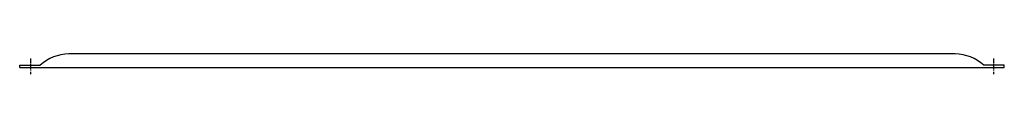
# Model space of a CAD drawing. Extents: x 11 to 205, y 138 to 142.
import ezdxf

# ---------------------------------------------------------------- set-up
doc = ezdxf.new("R2010")
doc.units = 0
doc.header["$MEASUREMENT"] = 0
doc.linetypes.add('AI9-LTYPE1', pattern=[1.322319, 0.826449, -0.16529, 0.16529, -0.16529])
doc.layers.get('0').update_dxf_attribs({"linetype": 'CONTINUOUS'})

msp = doc.modelspace()

# ---------------------------------------------------------------- linework, layer by layer
at = {"color": 253, "linetype": 'AI9-LTYPE1'}
for p, q in [((12.74, 140.76), (12.74, 137.72)), ((203.16, 140.76), (203.16, 137.72))]:
    msp.add_line(p, q, dxfattribs=at)
at = {"color": 7}
for p, q in [((195.62, 141.68), (20.28, 141.68)), ((10.59, 139.44), (14.65, 139.44)), ((10.59, 139.04), (10.59, 139.44)), ((10.59, 139.04), (201.01, 139.04)), ((201.01, 139.04), (205.31, 139.04)), ((205.31, 139.44), (201.25, 139.44)), ((205.31, 139.04), (205.31, 139.44))]:
    msp.add_line(p, q, dxfattribs=at)
for points in [[(20.28, 141.68), (18.19, 141.67), (16.18, 140.86), (14.65, 139.44)], [(201.25, 139.44), (199.72, 140.86), (197.71, 141.67), (195.62, 141.68)]]:
    msp.add_open_spline(points, degree=3, dxfattribs=at)

doc.saveas('drawing.dxf')
